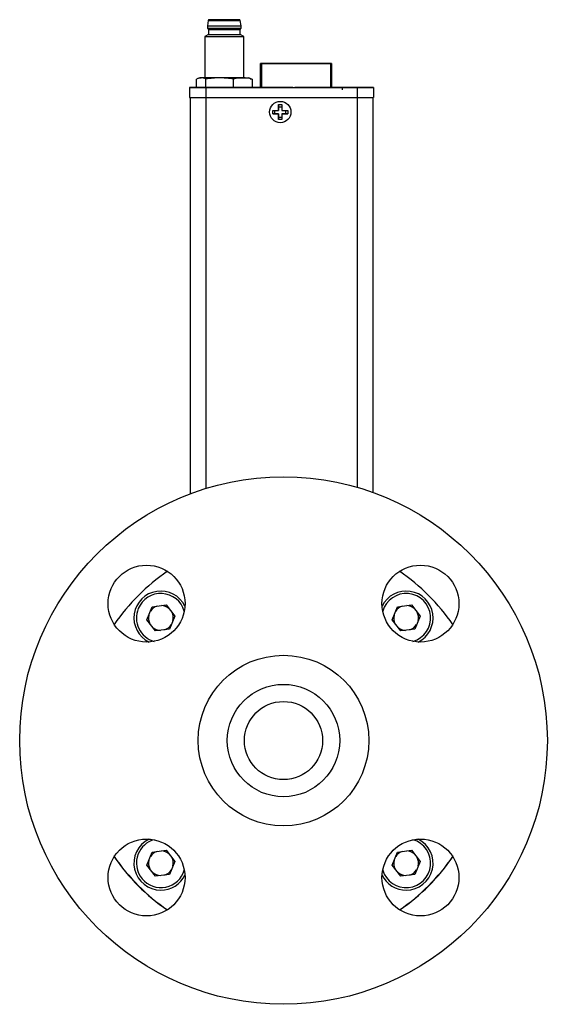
# Model space of a CAD drawing. Header units: inches. Extents: x 2 to 12.8, y 2.2 to 8.7.
# Tile 2 of 12: x 2 to 3.1, y 4.6 to 6.6. Entities that reach past the tile are written whole.
import ezdxf

# ---------------------------------------------------------------- set-up
doc = ezdxf.new("R2010")
doc.units = ezdxf.units.IN
doc.header["$MEASUREMENT"] = 0

msp = doc.modelspace()

# ---------------------------------------------------------------- linework, layer by layer
at = {"color": 7, "linetype": 'Continuous', "lineweight": 25}
for p, q in [((2.404, 6.5999), (2.4022, 6.5893)), ((2.4022, 6.5893), (2.4022, 6.5844)), ((2.4701, 6.5893), (2.4684, 6.5999)), ((2.4701, 6.5844), (2.4701, 6.5893)), ((2.4042, 6.5721), (2.3968, 6.5678)), ((2.3968, 6.5678), (2.3968, 6.4845)), ((2.4022, 6.5844), (2.4042, 6.5819)), ((2.4042, 6.5819), (2.4042, 6.5721)), ((2.4682, 6.5819), (2.4701, 6.5844)), ((2.4682, 6.5721), (2.4682, 6.5819)), ((2.4755, 6.5678), (2.4682, 6.5721)), ((2.4755, 6.4845), (2.4755, 6.5678)), ((2.5089, 6.5133), (2.5089, 6.5133)), ((2.5089, 6.5133), (2.5089, 6.5133)), ((2.5089, 6.5133), (2.5089, 6.5133)), ((2.5089, 6.4648), (2.5089, 6.5133)), ((2.6497, 6.5133), (2.5114, 6.5133)), ((2.5114, 6.5133), (2.6497, 6.5133)), ((2.6497, 6.5133), (2.5114, 6.5133)), ((2.5114, 6.5133), (2.5114, 6.4648)), ((2.5139, 6.5133), (2.5139, 6.5133)), ((2.6472, 6.5133), (2.5139, 6.5133)), ((2.5139, 6.5133), (2.6472, 6.5133)), ((2.5139, 6.5133), (2.5139, 6.5133)), ((2.6472, 6.5133), (2.5139, 6.5133)), ((2.5139, 6.5133), (2.6472, 6.5133)), ((2.5159, 6.5133), (2.5158, 6.5133)), ((2.5159, 6.5133), (2.5158, 6.5133)), ((2.6452, 6.5133), (2.5159, 6.5133)), ((2.5159, 6.5133), (2.5239, 6.5133)), ((2.5159, 6.5133), (2.5159, 6.5133)), ((2.5159, 6.5133), (2.6452, 6.5133)), ((2.5159, 6.5133), (2.5159, 6.5133)), ((2.5239, 6.5133), (2.5159, 6.5133)), ((2.5159, 6.5133), (2.5159, 6.5133)), ((2.6452, 6.5133), (2.5159, 6.5133)), ((2.5159, 6.5133), (2.5159, 6.5133)), ((2.5159, 6.5133), (2.5159, 6.5133)), ((2.5159, 6.5133), (2.5159, 6.5133)), ((2.5159, 6.5133), (2.5239, 6.5133)), ((2.5159, 6.5133), (2.6452, 6.5133)), ((2.5239, 6.5133), (2.5159, 6.5133)), ((2.5239, 6.5133), (2.5239, 6.5133)), ((2.5429, 6.5133), (2.5239, 6.5133)), ((2.5239, 6.5133), (2.5429, 6.5133)), ((2.5239, 6.5133), (2.5239, 6.5133)), ((2.5239, 6.5133), (2.5239, 6.5133)), ((2.5239, 6.5133), (2.5239, 6.5133)), ((2.5429, 6.5133), (2.5239, 6.5133)), ((2.5239, 6.5133), (2.5429, 6.5133)), ((2.5239, 6.5133), (2.5239, 6.5133)), ((2.5239, 6.5133), (2.5239, 6.5133)), ((2.5429, 6.5133), (2.5429, 6.5133)), ((2.6252, 6.5133), (2.5429, 6.5133)), ((2.5429, 6.5133), (2.6252, 6.5133)), ((2.5429, 6.5133), (2.5429, 6.5133)), ((2.5429, 6.5133), (2.5429, 6.5133)), ((2.5429, 6.5133), (2.5429, 6.5133)), ((2.6252, 6.5133), (2.5429, 6.5133)), ((2.5429, 6.5133), (2.6252, 6.5133)), ((2.5429, 6.5133), (2.5429, 6.5133)), ((2.5429, 6.5133), (2.5429, 6.5133)), ((2.6252, 6.5133), (2.6252, 6.5133)), ((2.6252, 6.5133), (2.6252, 6.5133)), ((2.6452, 6.5133), (2.6452, 6.5133)), ((2.6452, 6.5133), (2.6453, 6.5133)), ((2.6452, 6.5133), (2.6452, 6.5133)), ((2.6452, 6.5133), (2.6453, 6.5133)), ((2.6472, 6.5133), (2.6472, 6.5133)), ((2.6472, 6.5133), (2.6472, 6.5133)), ((2.6497, 6.5133), (2.6497, 6.4648)), ((2.6522, 6.5133), (2.6522, 6.5133)), ((2.6522, 6.5133), (2.6522, 6.5133)), ((2.6522, 6.5133), (2.6522, 6.5133)), ((2.6522, 6.5133), (2.6522, 6.4648)), ((2.3804, 6.4648), (2.3804, 6.4817)), ((2.387, 6.4845), (2.3839, 6.4834)), ((2.399, 6.4648), (2.399, 6.4817)), ((2.4548, 6.4648), (2.4548, 6.4817)), ((2.4884, 6.4834), (2.4854, 6.4845)), ((2.4882, 6.4828), (2.492, 6.4817)), ((2.492, 6.4817), (2.492, 6.4648)), ((2.3658, 6.4648), (2.3658, 6.4451)), ((2.3658, 6.4648), (2.3658, 6.4648)), ((2.399, 6.4648), (2.3804, 6.4648)), ((2.4318, 6.4648), (2.399, 6.4648)), ((2.3993, 6.4647), (2.3993, 6.4451)), ((2.3993, 6.4647), (2.7034, 6.4647)), ((2.4508, 6.4648), (2.4291, 6.4648)), ((2.4291, 6.4648), (2.4508, 6.4648)), ((2.4291, 6.4648), (2.4291, 6.4648)), ((2.4291, 6.4648), (2.4291, 6.4648)), ((2.4291, 6.4648), (2.4291, 6.4648)), ((2.4508, 6.4648), (2.4291, 6.4648)), ((2.4508, 6.4648), (2.4291, 6.4648)), ((2.4294, 6.4648), (2.4294, 6.4648)), ((2.4315, 6.4648), (2.4387, 6.4648)), ((2.4315, 6.4648), (2.4315, 6.4648)), ((2.4317, 6.4648), (2.4394, 6.4648)), ((2.4317, 6.4648), (2.4317, 6.4648)), ((2.4387, 6.4648), (2.4387, 6.4648)), ((2.4387, 6.4648), (2.4387, 6.4648)), ((2.4394, 6.4648), (2.4394, 6.4648)), ((2.4394, 6.4648), (2.4394, 6.4648)), ((2.4409, 6.4648), (2.4409, 6.4648)), ((2.4412, 6.4648), (2.4508, 6.4648)), ((2.4412, 6.4648), (2.4412, 6.4648)), ((2.442, 6.4648), (2.4508, 6.4648)), ((2.442, 6.4648), (2.442, 6.4648)), ((2.4478, 6.4648), (2.4478, 6.4648)), ((2.4548, 6.4648), (2.4485, 6.4648)), ((2.4508, 6.4648), (2.4508, 6.4648)), ((2.4508, 6.4648), (2.4508, 6.4648)), ((2.4508, 6.4648), (2.4508, 6.4648)), ((2.4508, 6.4648), (2.4508, 6.4648)), ((2.4508, 6.4648), (2.4508, 6.4648)), ((2.492, 6.4648), (2.4548, 6.4648)), ((2.5089, 6.4649), (2.492, 6.4649)), ((2.5022, 6.4648), (2.5022, 6.4648)), ((2.5742, 6.4648), (2.51, 6.4648)), ((2.5408, 6.4648), (2.5433, 6.4648)), ((2.5408, 6.4648), (2.5408, 6.4648)), ((2.5433, 6.4648), (2.5408, 6.4648)), ((2.5408, 6.4648), (2.5433, 6.4648)), ((2.5408, 6.4648), (2.5408, 6.4648)), ((2.5624, 6.4648), (2.5408, 6.4648)), ((2.5408, 6.4648), (2.5624, 6.4648)), ((2.5408, 6.4648), (2.5408, 6.4648)), ((2.5578, 6.4648), (2.5408, 6.4648)), ((2.5408, 6.4648), (2.5578, 6.4648)), ((2.5408, 6.4648), (2.5408, 6.4648)), ((2.5624, 6.4648), (2.5408, 6.4648)), ((2.5433, 6.4648), (2.5433, 6.4648)), ((2.5433, 6.4648), (2.5433, 6.4648)), ((2.5624, 6.4648), (2.5433, 6.4648)), ((2.5433, 6.4648), (2.5624, 6.4648)), ((2.5433, 6.4648), (2.55, 6.4648)), ((2.5433, 6.4648), (2.5433, 6.4648)), ((2.5433, 6.4648), (2.5433, 6.4648)), ((2.5433, 6.4648), (2.5433, 6.4648)), ((2.5624, 6.4648), (2.5454, 6.4648)), ((2.5454, 6.4648), (2.5624, 6.4648)), ((2.5454, 6.4648), (2.5454, 6.4648)), ((2.55, 6.4648), (2.5525, 6.4648)), ((2.55, 6.4648), (2.55, 6.4648)), ((2.55, 6.4648), (2.55, 6.4648)), ((2.5525, 6.4648), (2.5599, 6.4648)), ((2.5525, 6.4648), (2.5525, 6.4648)), ((2.5525, 6.4648), (2.5525, 6.4648)), ((2.5578, 6.4648), (2.5578, 6.4648)), ((2.5599, 6.4648), (2.5599, 6.4648)), ((2.5599, 6.4648), (2.5624, 6.4648)), ((2.5599, 6.4648), (2.5599, 6.4648)), ((2.5624, 6.4648), (2.5624, 6.4648)), ((2.5624, 6.4648), (2.5624, 6.4648)), ((2.5624, 6.4648), (2.5624, 6.4648)), ((2.5624, 6.4648), (2.5624, 6.4648)), ((2.5781, 6.4648), (2.5781, 6.4648)), ((2.6503, 6.4648), (2.5953, 6.4648)), ((2.7034, 6.4649), (2.6522, 6.4649)), ((2.6588, 6.4648), (2.6522, 6.4648)), ((2.6567, 6.4648), (2.6567, 6.4648)), ((2.6567, 6.4648), (2.6567, 6.4648)), ((2.6601, 6.4648), (2.6601, 6.4648)), ((2.6714, 6.4648), (2.6932, 6.4648)), ((2.6714, 6.4648), (2.6714, 6.4648)), ((2.6737, 6.4653), (2.6737, 6.4604)), ((2.6755, 6.4648), (2.6755, 6.4648)), ((2.6932, 6.4648), (2.6762, 6.4648)), ((2.6794, 6.4648), (2.6769, 6.4648)), ((2.678, 6.4648), (2.6777, 6.4648)), ((2.704, 6.4648), (2.6823, 6.4648)), ((2.6823, 6.4648), (2.6823, 6.4648)), ((2.6824, 6.4648), (2.704, 6.4648)), ((2.6824, 6.4648), (2.6824, 6.4648)), ((2.7006, 6.4648), (2.6824, 6.4648)), ((2.6824, 6.4648), (2.7006, 6.4648)), ((2.6824, 6.4648), (2.6824, 6.4648)), ((2.704, 6.4648), (2.6824, 6.4648)), ((2.6839, 6.4648), (2.704, 6.4648)), ((2.704, 6.4648), (2.6839, 6.4648)), ((2.6839, 6.4648), (2.704, 6.4648)), ((2.704, 6.4648), (2.6839, 6.4648)), ((2.6839, 6.4648), (2.6839, 6.4648)), ((2.6839, 6.4648), (2.6839, 6.4648)), ((2.684, 6.4653), (2.684, 6.4648)), ((2.6844, 6.4648), (2.7019, 6.4648)), ((2.6844, 6.4648), (2.6844, 6.4648)), ((2.6871, 6.4648), (2.6871, 6.4648)), ((2.6906, 6.4648), (2.6932, 6.4648)), ((2.6906, 6.4648), (2.6906, 6.4648)), ((2.6932, 6.4648), (2.6932, 6.4648)), ((2.6932, 6.4648), (2.6932, 6.4648)), ((2.6935, 6.4648), (2.6935, 6.4648)), ((2.7153, 6.4648), (2.6935, 6.4648)), ((2.6935, 6.4648), (2.7153, 6.4648)), ((2.7153, 6.4648), (2.6936, 6.4648)), ((2.6936, 6.4648), (2.6936, 6.4648)), ((2.6936, 6.4648), (2.7153, 6.4648)), ((2.6936, 6.4648), (2.6936, 6.4648)), ((2.7153, 6.4648), (2.6936, 6.4648)), ((2.7068, 6.4648), (2.6955, 6.4648)), ((2.6955, 6.4648), (2.7068, 6.4648)), ((2.6955, 6.4648), (2.6955, 6.4648)), ((2.6957, 6.4648), (2.6957, 6.4648)), ((2.6957, 6.4648), (2.6957, 6.4648)), ((2.7132, 6.4648), (2.6957, 6.4648)), ((2.6957, 6.4648), (2.6957, 6.4648)), ((2.696, 6.4648), (2.696, 6.4648)), ((2.6997, 6.4648), (2.6984, 6.4648)), ((2.6997, 6.4648), (2.6997, 6.4648)), ((2.7006, 6.4648), (2.7006, 6.4648)), ((2.7019, 6.4648), (2.7019, 6.4648)), ((2.7024, 6.4648), (2.7024, 6.4653)), ((2.7034, 6.4647), (2.7034, 6.4451)), ((2.7039, 6.4648), (2.7152, 6.4648)), ((2.7039, 6.4648), (2.7039, 6.4648)), ((2.7061, 6.4648), (2.7039, 6.4648)), ((2.704, 6.4648), (2.704, 6.4648)), ((2.704, 6.4648), (2.704, 6.4648)), ((2.704, 6.4648), (2.704, 6.4648)), ((2.704, 6.4648), (2.704, 6.4648)), ((2.7061, 6.4648), (2.7061, 6.4648)), ((2.7068, 6.4648), (2.7068, 6.4648)), ((2.7068, 6.4648), (2.7068, 6.4648)), ((2.709, 6.4648), (2.709, 6.4648)), ((2.7153, 6.4648), (2.709, 6.4648)), ((2.709, 6.4648), (2.7153, 6.4648)), ((2.709, 6.4648), (2.709, 6.4648)), ((2.7152, 6.4648), (2.7131, 6.4648)), ((2.7131, 6.4648), (2.7131, 6.4648)), ((2.7132, 6.4648), (2.7132, 6.4648)), ((2.7135, 6.4648), (2.7135, 6.4648)), ((2.7152, 6.4648), (2.7152, 6.4648)), ((2.7153, 6.4648), (2.7153, 6.4648)), ((2.7153, 6.4648), (2.7153, 6.4648)), ((2.7153, 6.4648), (2.7153, 6.4648)), ((2.7153, 6.4648), (2.7153, 6.4648)), ((2.7369, 6.4648), (2.7369, 6.4648)), ((2.7369, 6.4648), (2.7369, 6.4451)), ((2.3677, 6.4451), (2.3677, 5.6466)), ((2.399, 6.4451), (2.7037, 6.4451)), ((2.399, 6.4451), (2.399, 5.6573)), ((2.3993, 6.4451), (2.7034, 6.4451)), ((2.5455, 6.4305), (2.5522, 6.4305)), ((2.5455, 6.4189), (2.5455, 6.4305)), ((2.5455, 6.4305), (2.5455, 6.4262)), ((2.5455, 6.4262), (2.5522, 6.4262)), ((2.5455, 6.4262), (2.5455, 6.4189)), ((2.5522, 6.4305), (2.5522, 6.4189)), ((2.7037, 6.4451), (2.7037, 5.6597)), ((2.735, 6.4451), (2.735, 5.6496)), ((2.5339, 6.4189), (2.5455, 6.4189)), ((2.5339, 6.4122), (2.5339, 6.4189)), ((2.5455, 6.4122), (2.5339, 6.4122)), ((2.5339, 6.4122), (2.5382, 6.4122)), ((2.5382, 6.4122), (2.5382, 6.4189)), ((2.5382, 6.4122), (2.5455, 6.4122)), ((2.5455, 6.4189), (2.5455, 6.4189)), ((2.5455, 6.4005), (2.5455, 6.4122)), ((2.5455, 6.4122), (2.5455, 6.4122)), ((2.5455, 6.4122), (2.5455, 6.4049)), ((2.5522, 6.4189), (2.5639, 6.4189)), ((2.5639, 6.4122), (2.5522, 6.4122)), ((2.5522, 6.4122), (2.5522, 6.4005)), ((2.5522, 6.4122), (2.5595, 6.4122)), ((2.5522, 6.4122), (2.5522, 6.4122)), ((2.5595, 6.4189), (2.5595, 6.4122)), ((2.5595, 6.4122), (2.5639, 6.4122)), ((2.5639, 6.4189), (2.5639, 6.4122)), ((2.5455, 6.4049), (2.5455, 6.4005)), ((2.5522, 6.4049), (2.5455, 6.4049)), ((2.5522, 6.4005), (2.5455, 6.4005)), ((2.2802, 5.3929), (2.2911, 5.4191)), ((2.2911, 5.4191), (2.3192, 5.4229)), ((2.3192, 5.4229), (2.3366, 5.4003)), ((2.7742, 5.3929), (2.7851, 5.4191)), ((2.7851, 5.4191), (2.8132, 5.4229)), ((2.8132, 5.4229), (2.8306, 5.4003)), ((2.3366, 5.4003), (2.3257, 5.3741)), ((2.8306, 5.4003), (2.8197, 5.3741)), ((2.2975, 5.3703), (2.2802, 5.3929)), ((2.7915, 5.3703), (2.7742, 5.3929)), ((2.3257, 5.3741), (2.2975, 5.3703)), ((2.8197, 5.3741), (2.7915, 5.3703)), ((2.2802, 4.8989), (2.2911, 4.9251)), ((2.2911, 4.9251), (2.3192, 4.9289)), ((2.3192, 4.9289), (2.3366, 4.9063)), ((2.7742, 4.8989), (2.7851, 4.9251)), ((2.7851, 4.9251), (2.8132, 4.9289)), ((2.8132, 4.9289), (2.8306, 4.9063)), ((2.2975, 4.8763), (2.2802, 4.8989)), ((2.3366, 4.9063), (2.3257, 4.8801)), ((2.7915, 4.8763), (2.7742, 4.8989)), ((2.8306, 4.9063), (2.8197, 4.8801)), ((2.3257, 4.8801), (2.2975, 4.8763)), ((2.8197, 4.8801), (2.7915, 4.8763))]:
    msp.add_line(p, q, dxfattribs=at)
at = {"color": 7, "linetype": 'Continuous', "lineweight": 25, "flags": 128}
for points in [[(2.4362, 6.6016), (2.4446, 6.6016), (2.4523, 6.6016), (2.4587, 6.6016), (2.4633, 6.6016), (2.4657, 6.6016), (2.4657, 6.6016), (2.4633, 6.6016), (2.4587, 6.6016), (2.4523, 6.6016), (2.4446, 6.6016), (2.4362, 6.6016), (2.4278, 6.6016), (2.42, 6.6016), (2.4136, 6.6016), (2.409, 6.6016), (2.4066, 6.6016), (2.4066, 6.6016), (2.409, 6.6016), (2.4136, 6.6016), (2.42, 6.6016), (2.4278, 6.6016), (2.4362, 6.6016)], [(2.5089, 6.5133), (2.5089, 6.5133), (2.5091, 6.5133), (2.5093, 6.5133), (2.5096, 6.5133), (2.51, 6.5133), (2.5104, 6.5133), (2.5109, 6.5133), (2.5114, 6.5133)], [(2.5114, 6.5133), (2.5109, 6.5133), (2.5104, 6.5133), (2.51, 6.5133), (2.5096, 6.5133), (2.5093, 6.5133), (2.5091, 6.5133), (2.5089, 6.5133), (2.5089, 6.5133)], [(2.5114, 6.5133), (2.5109, 6.5133), (2.5104, 6.5133), (2.51, 6.5133), (2.5096, 6.5133), (2.5093, 6.5133), (2.5091, 6.5133), (2.5089, 6.5133), (2.5089, 6.5133)], [(2.5089, 6.5133), (2.5089, 6.5133), (2.5091, 6.5133), (2.5093, 6.5133), (2.5096, 6.5133), (2.51, 6.5133), (2.5104, 6.5133), (2.5109, 6.5133), (2.5114, 6.5133)], [(2.6497, 6.5133), (2.6501, 6.5133), (2.6506, 6.5133), (2.651, 6.5133), (2.6514, 6.5133), (2.6517, 6.5133), (2.652, 6.5133), (2.6521, 6.5133), (2.6522, 6.5133)], [(2.6522, 6.5133), (2.6521, 6.5133), (2.652, 6.5133), (2.6517, 6.5133), (2.6514, 6.5133), (2.651, 6.5133), (2.6506, 6.5133), (2.6501, 6.5133), (2.6497, 6.5133)], [(2.6497, 6.5133), (2.6501, 6.5133), (2.6506, 6.5133), (2.651, 6.5133), (2.6514, 6.5133), (2.6517, 6.5133), (2.652, 6.5133), (2.6521, 6.5133), (2.6522, 6.5133)], [(2.6522, 6.5133), (2.6521, 6.5133), (2.652, 6.5133), (2.6517, 6.5133), (2.6514, 6.5133), (2.651, 6.5133), (2.6506, 6.5133), (2.6501, 6.5133), (2.6497, 6.5133)], [(2.4269, 6.4845), (2.4206, 6.4845), (2.4147, 6.4845), (2.4091, 6.4845), (2.4039, 6.4845), (2.3994, 6.4845), (2.3954, 6.4845), (2.3922, 6.4845), (2.3897, 6.4845)], [(2.4362, 6.4845), (2.4264, 6.4845), (2.4172, 6.4845), (2.4092, 6.4845), (2.4029, 6.4845), (2.3987, 6.4845), (2.3969, 6.4845), (2.3968, 6.4845)], [(2.4734, 6.4845), (2.4688, 6.4845), (2.4638, 6.4845), (2.4582, 6.4845), (2.4523, 6.4845), (2.4461, 6.4845), (2.4397, 6.4845), (2.4332, 6.4845), (2.4269, 6.4845)], [(2.3804, 6.4648), (2.3756, 6.4648), (2.3714, 6.4648), (2.3683, 6.4648), (2.3664, 6.4648), (2.3658, 6.4648)], [(2.51, 6.4648), (2.5085, 6.4648), (2.507, 6.4648), (2.5057, 6.4648), (2.5045, 6.4648), (2.5035, 6.4648), (2.5028, 6.4648), (2.5024, 6.4648), (2.5022, 6.4648)], [(2.5742, 6.4648), (2.575, 6.4648), (2.5757, 6.4648), (2.5764, 6.4648), (2.577, 6.4648), (2.5775, 6.4648), (2.5778, 6.4648), (2.578, 6.4648), (2.5781, 6.4648)], [(2.5953, 6.4648), (2.592, 6.4648), (2.5887, 6.4648), (2.5858, 6.4648), (2.5832, 6.4648), (2.581, 6.4648), (2.5794, 6.4648), (2.5784, 6.4648), (2.5781, 6.4648)], [(2.6601, 6.4648), (2.664, 6.4648), (2.6666, 6.4648), (2.6676, 6.4648), (2.6668, 6.4648), (2.6644, 6.4648), (2.6605, 6.4648), (2.6557, 6.4648), (2.6503, 6.4648)], [(2.6522, 6.4648), (2.6552, 6.4648), (2.663, 6.4648), (2.6698, 6.4648), (2.6751, 6.4648), (2.6783, 6.4648), (2.6792, 6.4648), (2.6778, 6.4648), (2.6742, 6.4648), (2.6686, 6.4648), (2.6615, 6.4648)], [(2.6602, 6.4648), (2.6668, 6.4648), (2.6718, 6.4648), (2.6748, 6.4648), (2.6754, 6.4648), (2.6736, 6.4648), (2.6695, 6.4648), (2.6637, 6.4648), (2.6565, 6.4648), (2.6522, 6.4648)], [(2.6522, 6.4648), (2.6527, 6.4648), (2.6602, 6.4648)], [(2.6522, 6.4648), (2.657, 6.4648), (2.6635, 6.4648), (2.6684, 6.4648), (2.6712, 6.4648), (2.6716, 6.4648), (2.6694, 6.4648), (2.6649, 6.4648), (2.6588, 6.4648)], [(2.6871, 6.4648), (2.685, 6.4648), (2.6833, 6.4648), (2.6822, 6.4648), (2.6818, 6.4648), (2.6822, 6.4648), (2.6833, 6.4648), (2.684, 6.4648)], [(2.6871, 6.4648), (2.6886, 6.4648), (2.6901, 6.4648), (2.6916, 6.4648), (2.6932, 6.4648), (2.6947, 6.4648), (2.6963, 6.4648), (2.6978, 6.4648), (2.6993, 6.4648)], [(2.6993, 6.4648), (2.6978, 6.4648), (2.6963, 6.4648), (2.6947, 6.4648), (2.6932, 6.4648), (2.6916, 6.4648), (2.6901, 6.4648), (2.6886, 6.4648), (2.6871, 6.4648)], [(2.6871, 6.4648), (2.6886, 6.4648), (2.6901, 6.4648), (2.6916, 6.4648), (2.6932, 6.4648), (2.6947, 6.4648), (2.6963, 6.4648), (2.6978, 6.4648), (2.6993, 6.4648)], [(2.6874, 6.4648), (2.6888, 6.4648), (2.6903, 6.4648), (2.6917, 6.4648), (2.6932, 6.4648), (2.6946, 6.4648), (2.6961, 6.4648), (2.6975, 6.4648), (2.699, 6.4648)], [(2.6984, 6.4648), (2.6971, 6.4648), (2.6961, 6.4648), (2.6954, 6.4648), (2.6951, 6.4648), (2.6953, 6.4648), (2.696, 6.4648), (2.697, 6.4648), (2.6983, 6.4648)], [(2.696, 6.4648), (2.6965, 6.4648), (2.6969, 6.4648), (2.6974, 6.4648), (2.6978, 6.4648), (2.6983, 6.4648), (2.6988, 6.4648), (2.6993, 6.4648), (2.6997, 6.4648)], [(2.6983, 6.4648), (2.6998, 6.4648), (2.7014, 6.4648), (2.7029, 6.4648), (2.7044, 6.4648), (2.706, 6.4648), (2.7075, 6.4648), (2.7091, 6.4648), (2.7106, 6.4648)], [(2.6983, 6.4648), (2.6998, 6.4648), (2.7013, 6.4648), (2.7028, 6.4648), (2.7044, 6.4648), (2.7059, 6.4648), (2.7074, 6.4648), (2.7089, 6.4648), (2.7104, 6.4648)], [(2.6987, 6.4648), (2.7001, 6.4648), (2.7015, 6.4648), (2.703, 6.4648), (2.7044, 6.4648), (2.7059, 6.4648), (2.7073, 6.4648), (2.7088, 6.4648), (2.7102, 6.4648)], [(2.7024, 6.4648), (2.7031, 6.4648), (2.7042, 6.4648), (2.7046, 6.4648), (2.7042, 6.4648), (2.7031, 6.4648), (2.7014, 6.4648), (2.6993, 6.4648)], [(2.7034, 6.4647), (2.7099, 6.4647), (2.7162, 6.4647), (2.722, 6.4647), (2.7271, 6.4647), (2.7312, 6.4648), (2.7343, 6.4648), (2.7362, 6.4648), (2.7369, 6.4648)], [(2.7102, 6.4648), (2.7097, 6.4648), (2.7092, 6.4648), (2.7087, 6.4648), (2.7081, 6.4648), (2.7076, 6.4648), (2.7071, 6.4648), (2.7066, 6.4648), (2.7061, 6.4648)], [(2.7104, 6.4648), (2.7116, 6.4648), (2.7126, 6.4648), (2.7133, 6.4648), (2.7134, 6.4648), (2.7132, 6.4648), (2.7125, 6.4648), (2.7114, 6.4648), (2.7102, 6.4648)], [(2.7131, 6.4648), (2.7143, 6.4648), (2.7152, 6.4648), (2.7157, 6.4648), (2.7157, 6.4648), (2.7152, 6.4648), (2.7143, 6.4648), (2.713, 6.4648), (2.7115, 6.4648)], [(2.7034, 6.4451), (2.7099, 6.4451), (2.7162, 6.4451), (2.722, 6.4451), (2.7271, 6.4451), (2.7312, 6.4451), (2.7343, 6.4451), (2.7362, 6.4451), (2.7369, 6.4451)]]:
    msp.add_lwpolyline(points, dxfattribs=at)
at = {"color": 7, "linetype": 'Continuous', "lineweight": 25}
for centre, radius in [((2.5489, 6.4155), 0.0215), ((2.5554, 5.1496), 0.5313), ((2.2796, 5.4254), 0.0775), ((2.8312, 5.4254), 0.0775), ((2.5554, 5.1496), 0.1718), ((2.5554, 5.1496), 0.1132), ((2.5554, 5.1496), 0.0787), ((2.2796, 4.8738), 0.0775), ((2.8312, 4.8738), 0.0775)]:
    msp.add_circle(centre, radius, dxfattribs=at)
for centre, radius, start, end in [((2.4362, 71.0011), 64.4118, 269.969795, 270.030205), ((2.4059, 6.5996), 0.00197, 90, 173.4802), ((2.4362, 60.4607), 53.8609, 269.96576, 270.03424), ((2.4664, 6.5996), 0.00197, 6.5198, 90), ((2.4362, 76.6932), 70.1254, 269.967833, 270.032167), ((2.4362, 64.5615), 57.9771, 269.966442, 270.033558), ((2.4362, 60.4823), 53.9004, 269.966, 270.034), ((2.4362, 60.0879), 53.5158, 269.96575, 270.03425), ((2.3891, 7.1315), 0.647, 269.8078, 270.0473), ((2.4456, 54.7761), 48.2917, 269.9888, 270.03551), ((2.4753, 13.6071), 7.1226, 269.98425, 270.08097), ((2.3909, 45.9051), 39.4404, 269.96354, 270.01215), ((2.5076, -1.829), 8.2938, 89.9909, 90.03716), ((2.6595, 9.2901), 2.8254, 269.9426, 270.0112), ((2.6606, 1.7276), 4.7373, 89.9888, 90.0474), ((2.6838, 5.4006), 1.0641, 89.9897, 90.0776), ((2.6972, 2.1269), 4.3379, 89.9853, 90.0475), ((2.7027, 5.5905), 0.8743, 89.9129, 90.0198), ((2.7118, -32.9755), 39.4404, 89.96354, 90.01215), ((2.7117, 2.1269), 4.3379, 89.9525, 90.0147), ((2.3909, 45.8855), 39.4404, 269.96354, 270.01215), ((2.3911, 43.2754), 36.8304, 269.96354, 270.01215), ((2.7115, 43.2754), 36.8304, 269.98785, 270.03646), ((2.5554, 5.1496), 0.4134, 124.4416, 145.5584), ((2.5554, 5.1496), 0.4134, 34.4416, 55.5584), ((2.3083, 5.3967), 0.0541, 26.0353, 243.9647), ((2.3084, 5.3966), 0.0492, 16.2097, 157.5517), ((2.8025, 5.3967), 0.0541, 296.0353, 153.9647), ((2.8024, 5.3966), 0.0492, 286.2097, 163.7903), ((2.3084, 5.3966), 0.0492, 157.5517, 253.7903), ((2.3084, 5.3966), 0.025, 107.4559, 147.6475), ((2.3084, 5.3966), 0.025, 47.4559, 87.6475), ((2.8024, 5.3966), 0.025, 107.4559, 147.6475), ((2.8024, 5.3966), 0.025, 47.4559, 87.6475), ((2.3084, 5.3966), 0.025, 167.4559, 207.6475), ((2.3084, 5.3966), 0.025, 347.4559, 27.6475), ((2.8024, 5.3966), 0.025, 167.4559, 207.6475), ((2.8024, 5.3966), 0.025, 347.4559, 27.6475), ((2.3084, 5.3966), 0.025, 227.4559, 267.6475), ((2.3084, 5.3966), 0.025, 287.4559, 327.6475), ((2.8024, 5.3966), 0.025, 227.4559, 267.6475), ((2.8024, 5.3966), 0.025, 287.4559, 327.6475), ((2.3083, 4.9025), 0.0541, 116.0353, 270), ((2.3084, 4.9026), 0.0492, 106.2097, 157.5517), ((2.8024, 4.9026), 0.0492, 196.2097, 73.7903), ((2.8025, 4.9025), 0.0541, 270, 63.9647), ((2.3084, 4.9026), 0.0492, 157.5517, 343.7903), ((2.3084, 4.9026), 0.025, 107.4559, 147.6475), ((2.3084, 4.9026), 0.025, 47.4559, 87.6475), ((2.8024, 4.9026), 0.025, 107.4559, 147.6475), ((2.8024, 4.9026), 0.025, 47.4559, 87.6475), ((2.5554, 5.1493), 0.4134, 214.4198, 235.5245), ((2.5554, 5.1496), 0.4134, 214.4416, 235.5584), ((2.3084, 4.9026), 0.025, 167.4559, 207.6475), ((2.3084, 4.9026), 0.025, 347.4559, 27.6475), ((2.8024, 4.9026), 0.025, 167.4559, 207.6475), ((2.5554, 5.1496), 0.4134, 304.4416, 325.5584), ((2.5554, 5.1493), 0.4134, 304.4755, 325.5802), ((2.8024, 4.9026), 0.025, 347.4559, 27.6475), ((2.3084, 4.9026), 0.025, 227.4559, 267.6475), ((2.3084, 4.9026), 0.025, 287.4559, 327.6475), ((2.8024, 4.9026), 0.025, 227.4559, 267.6475), ((2.8024, 4.9026), 0.025, 287.4559, 327.6475), ((2.3083, 4.9025), 0.0541, 270, 333.9647), ((2.8025, 4.9025), 0.0541, 206.0353, 270)]:
    msp.add_arc(centre, radius, start, end, dxfattribs=at)
for points, knots in [([(2.4362, 6.6016), (2.4195, 6.6016), (2.4059, 6.6016), (2.4059, 6.6016), (2.4195, 6.6016), (2.4362, 6.6016)], [0, 0, 0, 0, 0.5, 0.5, 1, 1, 1, 1]), ([(2.4362, 6.6016), (2.4529, 6.6016), (2.4664, 6.6016), (2.4664, 6.6016), (2.4529, 6.6016), (2.4362, 6.6016)], [0, 0, 0, 0, 0.5, 0.5, 1, 1, 1, 1]), ([(2.4409, 6.4648), (2.4407, 6.4648), (2.4404, 6.4648), (2.4392, 6.4648), (2.4384, 6.4648), (2.4371, 6.4648), (2.4366, 6.4648), (2.4357, 6.4648), (2.4351, 6.4648), (2.4335, 6.4648), (2.4326, 6.4648), (2.4308, 6.4648), (2.4302, 6.4648), (2.4294, 6.4648), (2.4292, 6.4648), (2.4291, 6.4648), (2.4291, 6.4648), (2.4291, 6.4648), (2.4291, 6.4648), (2.4291, 6.4648), (2.4291, 6.4648)], [0, 0, 0, 0, 0.125, 0.125, 0.25, 0.25, 0.3125, 0.3125, 0.375, 0.375, 0.5, 0.5, 0.625, 0.625, 0.75, 0.75, 0.8125, 0.8125, 0.875, 1, 1, 1, 1]), ([(2.4291, 6.4648), (2.4323, 6.4648), (2.4364, 6.4648), (2.4404, 6.4648), (2.442, 6.4648), (2.4428, 6.4648), (2.4451, 6.4648), (2.4465, 6.4648), (2.4478, 6.4648)], [0, 0, 0, 0, 0.5, 0.625, 0.625, 0.75, 0.75, 1, 1, 1, 1]), ([(2.4478, 6.4648), (2.4464, 6.4648), (2.4449, 6.4648), (2.4419, 6.4648), (2.4403, 6.4648), (2.4355, 6.4648), (2.4323, 6.4648), (2.4291, 6.4648)], [0, 0, 0, 0, 0.25, 0.25, 0.5, 0.5, 1, 1, 1, 1]), ([(2.4291, 6.4648), (2.4318, 6.4648), (2.4357, 6.4648), (2.4403, 6.4648), (2.4424, 6.4648), (2.4433, 6.4648), (2.4435, 6.4648), (2.4437, 6.4648), (2.4437, 6.4648), (2.4443, 6.4648), (2.4456, 6.4648), (2.4478, 6.4648)], [0, 0, 0, 0, 0.5, 0.75, 0.875, 0.90625, 0.921875, 0.921875, 0.9375, 0.9375, 1, 1, 1, 1]), ([(2.4478, 6.4648), (2.4447, 6.4648), (2.4416, 6.4648), (2.4354, 6.4648), (2.4323, 6.4648), (2.4291, 6.4648)], [0, 0, 0, 0, 0.5, 0.5, 1, 1, 1, 1]), ([(2.4294, 6.4648), (2.4293, 6.4648), (2.4292, 6.4648), (2.4291, 6.4648), (2.4291, 6.4648), (2.4291, 6.4648), (2.4291, 6.4648), (2.4291, 6.4648)], [0, 0, 0, 0, 0.25, 0.25, 0.5, 0.5, 1, 1, 1, 1]), ([(2.442, 6.4648), (2.442, 6.4648), (2.442, 6.4648), (2.442, 6.4648), (2.442, 6.4648), (2.4418, 6.4648), (2.4417, 6.4648), (2.4412, 6.4648), (2.4407, 6.4648), (2.4392, 6.4648), (2.4381, 6.4648), (2.4367, 6.4648), (2.4357, 6.4648), (2.4352, 6.4648), (2.4338, 6.4648), (2.4329, 6.4648), (2.4305, 6.4648), (2.4297, 6.4648), (2.4294, 6.4648)], [0, 0, 0, 0, 0.125, 0.125, 0.1875, 0.1875, 0.25, 0.25, 0.375, 0.375, 0.5, 0.5625, 0.5625, 0.625, 0.625, 0.75, 0.75, 1, 1, 1, 1]), ([(2.4315, 6.4648), (2.4315, 6.4648), (2.4315, 6.4648), (2.4316, 6.4648), (2.4317, 6.4648), (2.4321, 6.4648), (2.4325, 6.4648), (2.4333, 6.4648), (2.4338, 6.4648), (2.4348, 6.4648), (2.4355, 6.4648), (2.4366, 6.4648), (2.4371, 6.4648), (2.4379, 6.4648), (2.4382, 6.4648), (2.4386, 6.4648), (2.4387, 6.4648), (2.4387, 6.4648)], [0, 0, 0, 0, 0.125, 0.125, 0.25, 0.25, 0.375, 0.375, 0.5, 0.5, 0.625, 0.625, 0.75, 0.75, 0.875, 0.875, 1, 1, 1, 1]), ([(2.4317, 6.4648), (2.4317, 6.4648), (2.4317, 6.4648), (2.4317, 6.4648), (2.4317, 6.4648), (2.4318, 6.4648), (2.4318, 6.4648), (2.4319, 6.4648)], [0, 0, 0, 0, 0.5, 0.5, 0.75, 0.75, 1, 1, 1, 1]), ([(2.4318, 6.4648), (2.432, 6.4648), (2.4326, 6.4648), (2.4336, 6.4648), (2.4344, 6.4648), (2.4349, 6.4648), (2.437, 6.4648), (2.4422, 6.4648), (2.4474, 6.4648), (2.4508, 6.4648)], [0, 0, 0, 0, 0.125, 0.1875, 0.1875, 0.25, 0.25, 0.5, 1, 1, 1, 1]), ([(2.4508, 6.4648), (2.4477, 6.4648), (2.443, 6.4648), (2.4376, 6.4648), (2.4353, 6.4648), (2.4341, 6.4648), (2.4337, 6.4648), (2.4328, 6.4648), (2.4323, 6.4648), (2.4318, 6.4648)], [0, 0, 0, 0, 0.5, 0.75, 0.875, 0.875, 0.9375, 0.9375, 1, 1, 1, 1]), ([(2.4319, 6.4648), (2.432, 6.4648), (2.4322, 6.4648), (2.4328, 6.4648), (2.4331, 6.4648), (2.434, 6.4648), (2.4344, 6.4648), (2.4354, 6.4648), (2.436, 6.4648), (2.4374, 6.4648), (2.4382, 6.4648), (2.4392, 6.4648), (2.4394, 6.4648), (2.4394, 6.4648)], [0, 0, 0, 0, 0.125, 0.125, 0.25, 0.25, 0.375, 0.375, 0.5, 0.5, 0.75, 0.75, 1, 1, 1, 1]), ([(2.4409, 6.4648), (2.4411, 6.4648), (2.4414, 6.4648), (2.4418, 6.4648), (2.442, 6.4648)], [0, 0, 0, 0, 0.5485399, 1, 1, 1, 1]), ([(2.4412, 6.4648), (2.4412, 6.4648), (2.4412, 6.4648), (2.4412, 6.4648), (2.4412, 6.4648), (2.4412, 6.4648), (2.4412, 6.4648), (2.4413, 6.4648)], [0, 0, 0, 0, 0.5, 0.5, 0.75, 0.75, 1, 1, 1, 1]), ([(2.4413, 6.4648), (2.4414, 6.4648), (2.4416, 6.4648), (2.4422, 6.4648), (2.4427, 6.4648), (2.4439, 6.4648), (2.4443, 6.4648), (2.4454, 6.4648), (2.4461, 6.4648), (2.4481, 6.4648), (2.4495, 6.4648), (2.4508, 6.4648)], [0, 0, 0, 0, 0.25, 0.25, 0.5, 0.5, 0.625, 0.625, 0.75, 0.75, 1, 1, 1, 1]), ([(2.4508, 6.4648), (2.4492, 6.4648), (2.4477, 6.4648), (2.4453, 6.4648), (2.4445, 6.4648), (2.4431, 6.4648), (2.4425, 6.4648), (2.442, 6.4648)], [0, 0, 0, 0, 0.5, 0.5, 0.75, 0.75, 1, 1, 1, 1]), ([(2.6892, 6.4648), (2.6888, 6.4648), (2.688, 6.4648), (2.6867, 6.4648), (2.6864, 6.4648), (2.6858, 6.4648), (2.685, 6.4648), (2.6843, 6.4648), (2.683, 6.4648), (2.6824, 6.4648), (2.6811, 6.4648), (2.6804, 6.4648), (2.6792, 6.4648), (2.6786, 6.4648), (2.6773, 6.4648), (2.6767, 6.4648), (2.675, 6.4648), (2.674, 6.4648), (2.6723, 6.4648), (2.6718, 6.4648), (2.6715, 6.4648), (2.6714, 6.4648), (2.6715, 6.4648), (2.6717, 6.4648), (2.6723, 6.4648), (2.673, 6.4648), (2.6749, 6.4648), (2.6762, 6.4648), (2.6777, 6.4648)], [0, 0, 0, 0, 0.0625, 0.0625, 0.078125, 0.078125, 0.09375, 0.125, 0.125, 0.1875, 0.1875, 0.25, 0.25, 0.3125, 0.3125, 0.375, 0.375, 0.5, 0.5, 0.625, 0.625, 0.6875, 0.6875, 0.75, 0.75, 0.875, 0.875, 1, 1, 1, 1]), ([(2.6714, 6.4648), (2.6724, 6.4648), (2.6733, 6.4648), (2.6753, 6.4648), (2.6762, 6.4648), (2.6769, 6.4648)], [0, 0, 0, 0, 0.5, 0.5, 1, 1, 1, 1]), ([(2.678, 6.4648), (2.6768, 6.4648), (2.6758, 6.4648), (2.6743, 6.4648), (2.6738, 6.4648), (2.6736, 6.4648), (2.6736, 6.4648), (2.6738, 6.4648), (2.674, 6.4648), (2.6745, 6.4648), (2.6749, 6.4648), (2.6756, 6.4648), (2.6761, 6.4648), (2.6774, 6.4648), (2.6785, 6.4648), (2.6801, 6.4648), (2.6806, 6.4648), (2.6819, 6.4648), (2.683, 6.4648), (2.6844, 6.4648), (2.6853, 6.4648), (2.6858, 6.4648), (2.6871, 6.4648), (2.6879, 6.4648), (2.6894, 6.4648), (2.6901, 6.4648), (2.6916, 6.4648), (2.6924, 6.4648), (2.6932, 6.4648)], [0, 0, 0, 0, 0.125, 0.125, 0.25, 0.25, 0.3125, 0.3125, 0.375, 0.375, 0.4375, 0.4375, 0.5, 0.5, 0.625, 0.625, 0.6875, 0.6875, 0.75, 0.78125, 0.78125, 0.8125, 0.8125, 0.875, 0.875, 0.9375, 0.9375, 1, 1, 1, 1]), ([(2.6794, 6.4648), (2.6791, 6.4648), (2.6787, 6.4648), (2.6774, 6.4648), (2.6768, 6.4648), (2.6762, 6.4648)], [0, 0, 0, 0, 0.5, 0.5, 1, 1, 1, 1]), ([(2.6992, 6.4648), (2.6956, 6.4648), (2.6919, 6.4648), (2.6878, 6.4648), (2.6873, 6.4648), (2.6864, 6.4648), (2.686, 6.4648), (2.6851, 6.4648), (2.6848, 6.4648), (2.6843, 6.4648), (2.6841, 6.4648), (2.6839, 6.4648), (2.684, 6.4648), (2.6842, 6.4648), (2.6844, 6.4648), (2.685, 6.4648), (2.6854, 6.4648), (2.6862, 6.4648), (2.6867, 6.4648), (2.6871, 6.4648)], [0, 0, 0, 0, 0.5, 0.5, 0.5625, 0.5625, 0.625, 0.625, 0.6875, 0.6875, 0.75, 0.75, 0.8125, 0.8125, 0.875, 0.875, 0.9375, 0.9375, 1, 1, 1, 1]), ([(2.6844, 6.4648), (2.6844, 6.4648), (2.6844, 6.4648), (2.6844, 6.4648), (2.6844, 6.4648), (2.6844, 6.4648), (2.6846, 6.4648), (2.6849, 6.4648), (2.686, 6.4648), (2.6867, 6.4648), (2.6874, 6.4648)], [0, 0, 0, 0, 0.25, 0.375, 0.375, 0.5, 0.5, 0.75, 0.75, 1, 1, 1, 1]), ([(2.6871, 6.4648), (2.6907, 6.4648), (2.6945, 6.4648), (2.6986, 6.4648), (2.699, 6.4648), (2.6999, 6.4648), (2.7004, 6.4648), (2.7012, 6.4648), (2.7016, 6.4648), (2.7021, 6.4648), (2.7023, 6.4648), (2.7024, 6.4648), (2.7024, 6.4648), (2.7022, 6.4648), (2.702, 6.4648), (2.7014, 6.4648), (2.701, 6.4648), (2.7002, 6.4648), (2.6997, 6.4648), (2.6992, 6.4648)], [0, 0, 0, 0, 0.5, 0.5, 0.5625, 0.5625, 0.625, 0.625, 0.6875, 0.6875, 0.75, 0.75, 0.8125, 0.8125, 0.875, 0.875, 0.9375, 0.9375, 1, 1, 1, 1]), ([(2.7115, 6.4648), (2.7092, 6.4648), (2.7069, 6.4648), (2.7033, 6.4648), (2.7021, 6.4648), (2.7004, 6.4648), (2.6998, 6.4648), (2.6986, 6.4648), (2.6981, 6.4648), (2.6964, 6.4648), (2.6953, 6.4648), (2.6941, 6.4648), (2.6938, 6.4648), (2.6933, 6.4648), (2.6931, 6.4648), (2.6929, 6.4648), (2.6931, 6.4648), (2.6942, 6.4648), (2.695, 6.4648), (2.696, 6.4648)], [0, 0, 0, 0, 0.25, 0.25, 0.375, 0.375, 0.4375, 0.4375, 0.5, 0.5, 0.625, 0.625, 0.6875, 0.6875, 0.75, 0.75, 0.875, 0.875, 1, 1, 1, 1]), ([(2.6987, 6.4648), (2.698, 6.4648), (2.6972, 6.4648), (2.6962, 6.4648), (2.6958, 6.4648), (2.6957, 6.4648)], [0, 0, 0, 0, 0.5, 0.5, 1, 1, 1, 1]), ([(2.699, 6.4648), (2.6996, 6.4648), (2.7003, 6.4648), (2.7013, 6.4648), (2.7017, 6.4648), (2.7019, 6.4648), (2.7019, 6.4648), (2.7019, 6.4648), (2.7019, 6.4648), (2.7019, 6.4648), (2.7019, 6.4648)], [0, 0, 0, 0, 0.25, 0.25, 0.5, 0.5, 0.625, 0.625, 0.75, 1, 1, 1, 1]), ([(2.7132, 6.4648), (2.7132, 6.4648), (2.7132, 6.4648), (2.7132, 6.4648), (2.7132, 6.4648), (2.7132, 6.4648), (2.713, 6.4648), (2.7126, 6.4648), (2.7115, 6.4648), (2.7109, 6.4648), (2.7102, 6.4648)], [0, 0, 0, 0, 0.25, 0.375, 0.375, 0.5, 0.5, 0.75, 0.75, 1, 1, 1, 1])]:
    msp.add_open_spline(points, degree=3, knots=knots, dxfattribs=at)
for points in [[(2.3897, 6.4845), (2.3865, 6.4845), (2.3834, 6.4834), (2.3804, 6.4817)], [(2.399, 6.4817), (2.3959, 6.4834), (2.3928, 6.4845), (2.3897, 6.4845)], [(2.4269, 6.4845), (2.4175, 6.4845), (2.4082, 6.4834), (2.399, 6.4817)], [(2.4548, 6.4817), (2.4455, 6.4834), (2.4362, 6.4845), (2.4269, 6.4845)], [(2.4734, 6.4845), (2.4671, 6.4845), (2.4609, 6.4834), (2.4548, 6.4817)], [(2.492, 6.4817), (2.4858, 6.4834), (2.4796, 6.4845), (2.4734, 6.4845)], [(2.6906, 6.4648), (2.6902, 6.4648), (2.6897, 6.4648), (2.6892, 6.4648)]]:
    msp.add_open_spline(points, degree=3, dxfattribs=at)

doc.saveas('drawing.dxf')
